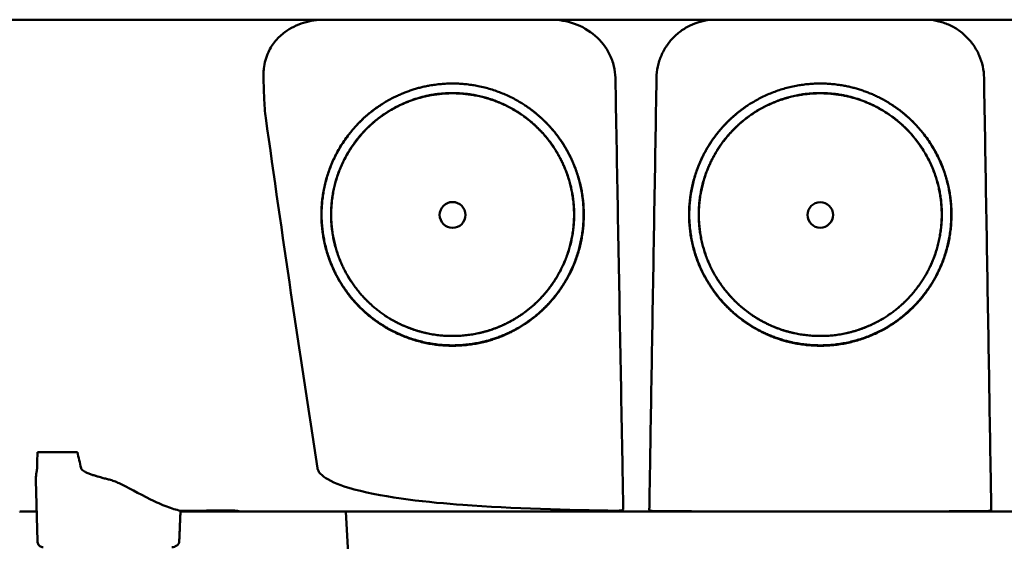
# Model space of a CAD drawing. Header units: millimetres. Extents: x 372 to 822, y 173 to 683.
# Tile 4 of 11: x 529 to 612, y 596 to 640. Entities that reach past the tile are written whole.
import ezdxf

# ---------------------------------------------------------------- set-up
doc = ezdxf.new("R2010")
doc.units = ezdxf.units.MM
doc.layers.add('Visible (ISO)', color=7, linetype='Continuous', lineweight=50)

msp = doc.modelspace()

# ---------------------------------------------------------------- linework, layer by layer
at = {"layer": 'Visible (ISO)'}
for p, q in [((530.141, 603.181), (533.529, 603.181)), ((534.49, 601.38), (534.49, 601.381)), ((534.505, 601.376), (534.504, 601.375)), ((530.14, 595.622), (530.01, 600.811)), ((546.807, 598.151), (542.269, 598.151)), ((546.807, 598.151), (546.806, 598.228)), ((556.928, 586.074), (556.295, 598.151))]:
    msp.add_line(p, q, dxfattribs=at)
for centre, major_axis in [((565.349, 623.324), (0, 1.097)), ((596.534, 623.324), (0, 1.082))]:
    msp.add_ellipse(centre, major_axis=major_axis, ratio=0.999962, dxfattribs=at)
msp.add_ellipse((546.907, 598.15), major_axis=(0.392, 0), ratio=0.000189, start_param=0.428233, end_param=0.567381, dxfattribs=at)
for points, degree, knots in [([(535.084, 639.9), (535.067, 639.9), (535.049, 639.9), (535.032, 639.9), (535.02, 639.9), (535.008, 639.9), (534.995, 639.9), (534.962, 639.9), (534.929, 639.9), (534.895, 639.9), (534.862, 639.9), (534.829, 639.9), (534.795, 639.9), (534.727, 639.9), (534.658, 639.9), (534.59, 639.9), (534.522, 639.9), (534.454, 639.9), (534.386, 639.9), (534.214, 639.9), (534.041, 639.9), (533.871, 639.9), (533.701, 639.9), (533.53, 639.9), (533.363, 639.9), (533.028, 639.9), (532.694, 639.9), (532.369, 639.9), (531.721, 639.9), (531.089, 639.9), (530.495, 639.9), (529.901, 639.9), (529.332, 639.9), (528.807, 639.9), (528.282, 639.9), (527.789, 639.9), (527.345, 639.9), (526.901, 639.9), (526.496, 639.9), (526.144, 639.9), (525.792, 639.9), (525.485, 639.9), (525.233, 639.9), (525.107, 639.9), (524.993, 639.9), (524.893, 639.9), (524.843, 639.9), (524.796, 639.9), (524.753, 639.9), (524.731, 639.9), (524.71, 639.9), (524.69, 639.9), (524.68, 639.9), (524.671, 639.9), (524.661, 639.9), (524.656, 639.9), (524.651, 639.9), (524.647, 639.9), (524.642, 639.9), (524.637, 639.9), (524.633, 639.9), (524.63, 639.9), (524.628, 639.9), (524.625, 639.9), (524.621, 639.9), (524.617, 639.9), (524.612, 639.9), (524.608, 639.9), (524.604, 639.9), (524.599, 639.9), (524.591, 639.9), (524.582, 639.9), (524.574, 639.9), (524.556, 639.9), (524.539, 639.9), (524.522, 639.9), (524.488, 639.9), (524.454, 639.9), (524.42, 639.9), (524.352, 639.9), (524.285, 639.9), (524.218, 639.9), (524.085, 639.9), (523.954, 639.9), (523.827, 639.9), (523.571, 639.9), (523.326, 639.9), (523.092, 639.9), (522.629, 639.9), (522.208, 639.9), (521.829, 639.9), (521.45, 639.9), (521.112, 639.9), (520.817, 639.9), (520.227, 639.9), (519.805, 639.9), (519.552, 639.9), (519.363, 639.9), (519.268, 639.9), (519.268, 639.9)], 3, [0, 0, 0, 0, 0.00005479, 0.00005479, 0.00005479, 0.00009238, 0.00009238, 0.00009238, 0.0001964, 0.0001964, 0.0001964, 0.00030042, 0.00030042, 0.00030042, 0.00051448, 0.00051448, 0.00051448, 0.00072853, 0.00072853, 0.00072853, 0.00127035, 0.00127035, 0.00127035, 0.00181217, 0.00181217, 0.00181217, 0.00289581, 0.00289581, 0.00289581, 0.00506308, 0.00506308, 0.00506308, 0.00723036, 0.00723036, 0.00723036, 0.00939764, 0.00939764, 0.00939764, 0.01156492, 0.01156492, 0.01156492, 0.0137322, 0.0137322, 0.0137322, 0.01481584, 0.01481584, 0.01481584, 0.01535766, 0.01535766, 0.01535766, 0.01562857, 0.01562857, 0.01562857, 0.01576402, 0.01576402, 0.01576402, 0.01583175, 0.01583175, 0.01583175, 0.01589948, 0.01589948, 0.01589948, 0.01593706, 0.01593706, 0.01593706, 0.0160022, 0.0160022, 0.0160022, 0.01606733, 0.01606733, 0.01606733, 0.0161976, 0.0161976, 0.0161976, 0.01645814, 0.01645814, 0.01645814, 0.01697921, 0.01697921, 0.01697921, 0.01802136, 0.01802136, 0.01802136, 0.02010566, 0.02010566, 0.02010566, 0.02427426, 0.02427426, 0.02427426, 0.03250315, 0.03250315, 0.03250315, 0.04073203, 0.04073203, 0.04073203, 0.0571898, 0.0571898, 0.0571898, 0.06950332, 0.06950332, 0.06950332, 0.06950332]), ([(673.802, 639.9), (673.802, 639.9), (673.791, 639.9), (673.77, 639.9), (673.685, 639.9), (673.43, 639.9), (673.007, 639.9), (672.584, 639.9), (671.991, 639.9), (671.232, 639.9), (670.852, 639.9), (670.43, 639.9), (669.967, 639.9), (669.735, 639.9), (669.493, 639.9), (669.241, 639.9), (669.114, 639.9), (668.985, 639.9), (668.854, 639.9), (668.788, 639.9), (668.722, 639.9), (668.655, 639.9), (668.621, 639.9), (668.588, 639.9), (668.554, 639.9), (668.537, 639.9), (668.52, 639.9), (668.503, 639.9), (668.495, 639.9), (668.486, 639.9), (668.478, 639.9), (668.473, 639.9), (668.469, 639.9), (668.465, 639.9), (668.461, 639.9), (668.456, 639.9), (668.452, 639.9), (668.449, 639.9), (668.447, 639.9), (668.444, 639.9), (668.439, 639.9), (668.433, 639.9), (668.427, 639.9), (668.422, 639.9), (668.416, 639.9), (668.41, 639.9), (668.398, 639.9), (668.386, 639.9), (668.373, 639.9), (668.348, 639.9), (668.322, 639.9), (668.295, 639.9), (668.25, 639.9), (668.202, 639.9), (668.151, 639.9), (668.1, 639.9), (668.045, 639.9), (667.988, 639.9), (667.872, 639.9), (667.743, 639.9), (667.602, 639.9), (667.32, 639.9), (666.983, 639.9), (666.603, 639.9), (666.224, 639.9), (665.792, 639.9), (665.323, 639.9), (664.854, 639.9), (664.338, 639.9), (663.791, 639.9), (663.245, 639.9), (662.656, 639.9), (662.044, 639.9), (661.433, 639.9), (660.785, 639.9), (660.124, 639.9), (659.793, 639.9), (659.453, 639.9), (659.112, 639.9), (658.942, 639.9), (658.768, 639.9), (658.596, 639.9), (658.424, 639.9), (658.249, 639.9), (658.074, 639.9), (657.98, 639.9), (657.885, 639.9), (657.79, 639.9), (657.584, 639.9), (657.377, 639.9), (657.171, 639.9), (656.822, 639.9), (656.474, 639.9), (656.125, 639.9), (655.776, 639.9), (655.427, 639.9), (655.078, 639.9), (654.489, 639.9), (653.899, 639.9), (653.308, 639.9), (652.718, 639.9), (652.127, 639.9), (651.536, 639.9), (650.354, 639.9), (649.169, 639.9), (647.983, 639.9), (645.315, 639.9), (642.633, 639.9), (639.949, 639.9), (637.264, 639.9), (634.567, 639.9), (631.87, 639.9), (626.475, 639.9), (621.045, 639.9), (615.612, 639.9), (612.896, 639.9), (610.172, 639.9), (607.451, 639.9), (604.729, 639.9), (602.001, 639.9), (599.278, 639.9), (597.664, 639.9), (596.049, 639.9), (594.435, 639.9), (590.804, 639.9), (587.17, 639.9), (583.543, 639.9), (578.103, 639.9), (572.661, 639.9), (567.249, 639.9), (561.838, 639.9), (556.435, 639.9), (551.074, 639.9), (545.714, 639.9), (540.373, 639.9), (535.084, 639.9)], 3, [0.3330934, 0.3330934, 0.3330934, 0.3330934, 0.3372182, 0.3372182, 0.3372182, 0.3535986, 0.3535986, 0.3535986, 0.369979, 0.369979, 0.369979, 0.3781692, 0.3781692, 0.3781692, 0.3822643, 0.3822643, 0.3822643, 0.3843118, 0.3843118, 0.3843118, 0.3853356, 0.3853356, 0.3853356, 0.3858475, 0.3858475, 0.3858475, 0.3861034, 0.3861034, 0.3861034, 0.3862314, 0.3862314, 0.3862314, 0.3862954, 0.3862954, 0.3862954, 0.3863594, 0.3863594, 0.3863594, 0.3863968, 0.3863968, 0.3863968, 0.3864806, 0.3864806, 0.3864806, 0.3865644, 0.3865644, 0.3865644, 0.386732, 0.386732, 0.386732, 0.3870672, 0.3870672, 0.3870672, 0.3876065, 0.3876065, 0.3876065, 0.3881457, 0.3881457, 0.3881457, 0.3892243, 0.3892243, 0.3892243, 0.3913814, 0.3913814, 0.3913814, 0.3935385, 0.3935385, 0.3935385, 0.3956955, 0.3956955, 0.3956955, 0.3978526, 0.3978526, 0.3978526, 0.4000097, 0.4000097, 0.4000097, 0.4010883, 0.4010883, 0.4010883, 0.4016275, 0.4016275, 0.4016275, 0.4021668, 0.4021668, 0.4021668, 0.4024603, 0.4024603, 0.4024603, 0.4030994, 0.4030994, 0.4030994, 0.404178, 0.404178, 0.404178, 0.4052565, 0.4052565, 0.4052565, 0.4070765, 0.4070765, 0.4070765, 0.4088966, 0.4088966, 0.4088966, 0.4125367, 0.4125367, 0.4125367, 0.4207269, 0.4207269, 0.4207269, 0.4289171, 0.4289171, 0.4289171, 0.4452975, 0.4452975, 0.4452975, 0.4534877, 0.4534877, 0.4534877, 0.4616779, 0.4616779, 0.4616779, 0.4665313, 0.4665313, 0.4665313, 0.4774516, 0.4774516, 0.4774516, 0.493832, 0.493832, 0.493832, 0.5102124, 0.5102124, 0.5102124, 0.5265928, 0.5265928, 0.5265928, 0.5265928]), ([(551.128, 638.847), (551.611, 639.191), (552.147, 639.455), (553.28, 639.81), (553.874, 639.9), (554.47, 639.9)], 3, [0.0000072, 0.0000072, 0.0000072, 0.0000072, 0.18051, 0.18051, 0.3616085, 0.3616085, 0.3616085, 0.3616085]), ([(573.7, 639.9), (574.371, 639.9), (575.041, 639.785), (576.322, 639.328), (576.924, 638.982), (577.951, 638.09), (578.369, 637.558), (578.826, 636.635), (578.949, 636.297), (579.11, 635.622), (579.152, 635.289), (579.158, 634.954)], 3, [0, 0, 0, 0, 0.2022526, 0.2022526, 0.4090444, 0.4090444, 0.6109213, 0.6109213, 0.7189205, 0.7189205, 0.8198074, 0.8198074, 0.8198074, 0.8198074]), ([(582.646, 634.954), (582.652, 635.283), (582.689, 635.605), (582.757, 635.922), (582.791, 636.081), (582.832, 636.238), (582.882, 636.393), (582.931, 636.549), (582.989, 636.703), (583.053, 636.853), (583.182, 637.153), (583.338, 637.437), (583.521, 637.705), (583.704, 637.973), (583.916, 638.227), (584.147, 638.455), (584.379, 638.682), (584.63, 638.886), (584.903, 639.066), (585.039, 639.156), (585.181, 639.24), (585.325, 639.316), (585.469, 639.393), (585.616, 639.461), (585.765, 639.523), (586.065, 639.646), (586.377, 639.74), (586.699, 639.804), (587.021, 639.868), (587.347, 639.9), (587.675, 639.9)], 3, [0, 0, 0, 0, 0.00097301, 0.00097301, 0.00097301, 0.001459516, 0.001459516, 0.001459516, 0.001946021, 0.001946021, 0.001946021, 0.002919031, 0.002919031, 0.002919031, 0.003892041, 0.003892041, 0.003892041, 0.004865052, 0.004865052, 0.004865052, 0.005351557, 0.005351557, 0.005351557, 0.005838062, 0.005838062, 0.005838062, 0.006811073, 0.006811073, 0.006811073, 0.007784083, 0.007784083, 0.007784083, 0.007784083]), ([(605.394, 639.9), (605.723, 639.9), (606.047, 639.868), (606.365, 639.805), (606.524, 639.774), (606.681, 639.735), (606.838, 639.688), (606.994, 639.641), (607.149, 639.586), (607.3, 639.525), (607.602, 639.401), (607.889, 639.25), (608.16, 639.071), (608.431, 638.893), (608.689, 638.685), (608.92, 638.457), (609.152, 638.23), (609.36, 637.982), (609.544, 637.712), (609.636, 637.578), (609.723, 637.437), (609.801, 637.294), (609.88, 637.152), (609.951, 637.006), (610.015, 636.857), (610.143, 636.56), (610.243, 636.25), (610.312, 635.928), (610.381, 635.607), (610.418, 635.283), (610.424, 634.954)], 3, [0, 0, 0, 0, 0.00097301, 0.00097301, 0.00097301, 0.001459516, 0.001459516, 0.001459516, 0.001946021, 0.001946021, 0.001946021, 0.002919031, 0.002919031, 0.002919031, 0.003892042, 0.003892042, 0.003892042, 0.004865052, 0.004865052, 0.004865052, 0.005351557, 0.005351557, 0.005351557, 0.005838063, 0.005838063, 0.005838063, 0.006811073, 0.006811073, 0.006811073, 0.007784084, 0.007784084, 0.007784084, 0.007784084]), ([(549.309, 634.953), (549.306, 635.07), (549.303, 635.172), (549.318, 635.494), (549.328, 635.619), (549.4, 636.229), (549.526, 636.699), (549.888, 637.493), (550.093, 637.82), (550.571, 638.393), (550.836, 638.638), (551.128, 638.847)], 3, [-0.4690854, -0.4690854, -0.4690854, -0.4690854, -0.4101704, -0.4101704, -0.3722842, -0.3722842, -0.2256902, -0.2256902, -0.1092636, -0.1092636, 0, 0, 0, 0]), ([(549.496, 631.575), (549.435, 632.005), (549.394, 632.74), (549.344, 633.811), (549.324, 634.403), (549.309, 634.953)], 3, [-0.3221562, -0.3221562, -0.3221562, -0.3221562, -0.1651172, -0.1651172, 0, 0, 0, 0]), ([(579.158, 634.954), (579.223, 631.391), (579.288, 627.828), (579.352, 624.265), (579.42, 620.527), (579.488, 616.79), (579.556, 613.052), (579.624, 609.315), (579.692, 605.577), (579.76, 601.84)], 3, [0, 0, 0, 0, 0.01069712, 0.01069712, 0.01069712, 0.02191761, 0.02191761, 0.02191761, 0.03313809, 0.03313809, 0.03313809, 0.03313809]), ([(582.092, 601.84), (582.152, 605.403), (582.211, 608.966), (582.271, 612.529), (582.333, 616.266), (582.396, 620.004), (582.458, 623.741), (582.521, 627.479), (582.584, 631.216), (582.646, 634.954)], 3, [0, 0, 0, 0, 0.01069712, 0.01069712, 0.01069712, 0.02191844, 0.02191844, 0.02191844, 0.03313976, 0.03313976, 0.03313976, 0.03313976]), ([(610.978, 601.84), (610.918, 605.403), (610.859, 608.966), (610.799, 612.529), (610.736, 616.266), (610.674, 620.004), (610.611, 623.741), (610.549, 627.479), (610.486, 631.216), (610.424, 634.954)], 3, [0, 0, 0, 0, 0.01069712, 0.01069712, 0.01069712, 0.02191844, 0.02191844, 0.02191844, 0.03313976, 0.03313976, 0.03313976, 0.03313976]), ([(566.107, 612.25), (564.024, 612.108), (559.854, 613.409), (557.017, 615.832), (554.924, 618.861), (554.036, 623.077), (554.714, 627.306), (557.26, 631.425), (560.453, 633.408), (563.366, 634.477), (565.349, 634.48)], 2, [0.03406172, 0.03406172, 0.03406172, 0.03816011, 0.04263645, 0.04549412, 0.04989658, 0.05394918, 0.05830737, 0.06343865, 0.06566476, 0.06956197, 0.06956197, 0.06956197]), ([(565.349, 634.48), (567.326, 634.478), (571.339, 633.005), (573.849, 630.628), (575.774, 627.84), (576.662, 623.624), (575.986, 619.396), (573.752, 615.778), (571.237, 613.837), (568.269, 612.397), (566.107, 612.25)], 2, [0, 0, 0, 0.00390298, 0.00841504, 0.01070379, 0.01511276, 0.01917136, 0.02353598, 0.02753731, 0.02979897, 0.03406172, 0.03406172, 0.03406172]), ([(595.777, 612.25), (593.614, 612.398), (590.646, 613.837), (588.132, 615.778), (585.898, 619.396), (585.221, 623.625), (586.11, 627.84), (588.035, 630.628), (590.544, 633.005), (594.558, 634.478), (596.534, 634.48)], 2, [0.03560307, 0.03560307, 0.03560307, 0.03986703, 0.04212932, 0.04613179, 0.05049764, 0.05455738, 0.0589676, 0.061257, 0.06577034, 0.06967442, 0.06967442, 0.06967442]), ([(596.534, 634.48), (598.518, 634.477), (601.43, 633.409), (604.624, 631.425), (607.17, 627.306), (607.847, 623.077), (606.959, 618.861), (604.867, 615.833), (602.03, 613.409), (597.86, 612.108), (595.777, 612.25)], 2, [0, 0, 0, 0.0039085, 0.00614105, 0.0112872, 0.01565801, 0.01972235, 0.02413756, 0.02700351, 0.03149281, 0.03560307, 0.03560307, 0.03560307]), ([(563.195, 613.279), (562.733, 613.378), (560.259, 614.15), (557.63, 616.395), (555.692, 619.201), (554.869, 623.105), (555.497, 627.024), (557.855, 630.84), (560.814, 632.677), (563.512, 633.667), (565.349, 633.67)], 2, [0.5336456, 0.5336456, 0.5336456, 0.5482507, 0.6126476, 0.6537582, 0.7170923, 0.7753934, 0.8380905, 0.9119095, 0.9439344, 1, 1, 1]), ([(566.05, 613.076), (564.123, 612.944), (560.263, 614.149), (557.637, 616.392), (555.7, 619.195), (554.878, 623.097), (555.505, 627.012), (557.861, 630.825), (560.818, 632.66), (563.513, 633.649), (565.349, 633.653)], 2, [0.03157763, 0.03157763, 0.03157763, 0.0353791, 0.03953115, 0.04218178, 0.0462653, 0.05002431, 0.05406676, 0.0588263, 0.06089113, 0.06450601, 0.06450601, 0.06450601]), ([(565.349, 633.67), (567.181, 633.668), (570.898, 632.303), (573.223, 630.101), (575.006, 627.518), (575.83, 623.613), (575.203, 619.696), (573.133, 616.344), (570.804, 614.546), (568.729, 613.54), (567.525, 613.282)], 2, [0, 0, 0, 0.0560656, 0.1208807, 0.1537582, 0.2170923, 0.2753934, 0.3380905, 0.395569, 0.4280573, 0.4663114, 0.4663114, 0.4663114]), ([(565.349, 633.653), (567.179, 633.65), (570.894, 632.287), (573.217, 630.087), (574.998, 627.506), (575.821, 623.604), (575.195, 619.69), (573.127, 616.341), (570.799, 614.545), (568.052, 613.212), (566.05, 613.076)], 2, [0, 0, 0, 0.00361833, 0.00780134, 0.00992317, 0.0140106, 0.0177732, 0.02181952, 0.02552904, 0.02762575, 0.03157763, 0.03157763, 0.03157763]), ([(594.358, 613.282), (593.155, 613.54), (591.08, 614.546), (588.751, 616.344), (586.681, 619.696), (586.054, 623.613), (586.877, 627.518), (588.661, 630.101), (590.985, 632.303), (594.703, 633.668), (596.534, 633.67)], 2, [0.5336888, 0.5336888, 0.5336888, 0.5719427, 0.604431, 0.6619095, 0.7246066, 0.7829077, 0.8462418, 0.8791193, 0.9439344, 1, 1, 1]), ([(595.834, 613.076), (593.832, 613.212), (591.084, 614.545), (588.757, 616.341), (586.689, 619.69), (586.063, 623.604), (586.885, 627.506), (588.667, 630.087), (590.99, 632.287), (594.705, 633.651), (596.534, 633.653)], 2, [0.03301206, 0.03301206, 0.03301206, 0.03696934, 0.03906893, 0.04278352, 0.04683537, 0.05060313, 0.05469615, 0.05682088, 0.06100961, 0.0646329, 0.0646329, 0.0646329]), ([(596.534, 633.653), (598.371, 633.65), (601.066, 632.661), (604.022, 630.825), (606.379, 627.012), (607.006, 623.097), (606.184, 619.195), (604.247, 616.392), (601.621, 614.149), (597.761, 612.944), (595.834, 613.076)], 2, [0, 0, 0, 0.00362406, 0.00569414, 0.01046578, 0.0145185, 0.01828706, 0.02238095, 0.02503833, 0.02920093, 0.03301206, 0.03301206, 0.03301206]), ([(596.534, 633.67), (598.372, 633.667), (601.07, 632.677), (604.029, 630.84), (606.387, 627.024), (607.015, 623.105), (606.192, 619.201), (604.254, 616.395), (601.625, 614.15), (599.151, 613.378), (598.689, 613.279)], 2, [0, 0, 0, 0.0560656, 0.0880905, 0.1619095, 0.2246066, 0.2829077, 0.3462418, 0.3873524, 0.4517493, 0.4663542, 0.4663542, 0.4663542]), ([(566.106, 612.282), (564.026, 612.14), (559.861, 613.44), (557.028, 615.86), (554.938, 618.885), (554.051, 623.094), (554.728, 627.319), (557.187, 631.297), (559.228, 632.643)], 2, [0.489291, 0.489291, 0.489291, 0.5482507, 0.6126476, 0.6537582, 0.7170923, 0.7753934, 0.8380905, 0.907437, 0.907437, 0.907437]), ([(571.461, 632.653), (572.273, 632.118), (573.838, 630.636), (575.76, 627.852), (576.648, 623.642), (575.972, 619.419), (573.74, 615.805), (571.23, 613.867), (568.266, 612.429), (566.106, 612.282)], 2, [0.0927794, 0.0927794, 0.0927794, 0.1208807, 0.1537582, 0.2170923, 0.2753934, 0.3380905, 0.395569, 0.4280573, 0.489291, 0.489291, 0.489291]), ([(595.778, 612.282), (593.618, 612.429), (590.654, 613.867), (588.143, 615.805), (585.912, 619.419), (585.236, 623.642), (586.124, 627.852), (588.046, 630.636), (589.61, 632.118), (590.423, 632.653)], 2, [0.510709, 0.510709, 0.510709, 0.5719427, 0.604431, 0.6619095, 0.7246066, 0.7829077, 0.8462418, 0.8791193, 0.9072211, 0.9072211, 0.9072211]), ([(602.655, 632.643), (604.697, 631.297), (607.156, 627.319), (607.833, 623.094), (606.946, 618.885), (604.856, 615.86), (602.023, 613.44), (597.858, 612.14), (595.778, 612.282)], 2, [0.0925625, 0.0925625, 0.0925625, 0.1619095, 0.2246066, 0.2829077, 0.3462418, 0.3873524, 0.4517493, 0.510709, 0.510709, 0.510709]), ([(553.883, 601.84), (553.118, 606.787), (552.37, 611.748), (550.91, 621.653), (550.195, 626.618), (549.496, 631.575)], 3, [0.000001, 0.000001, 0.000001, 0.000001, 1.501723, 1.501723, 3.003666, 3.003666, 3.003666, 3.003666]), ([(530.094, 601.709), (530.083, 601.634), (530.065, 601.538), (530.044, 601.395), (530.039, 601.352), (530.029, 601.267), (530.025, 601.225), (530.021, 601.184)], 3, [0, 0, 0, 0, 0.03346541, 0.03346541, 0.04779593, 0.04779593, 0.06220327, 0.06220327, 0.06220327, 0.06220327]), ([(536.218, 600.863), (536.198, 600.868), (536.179, 600.873), (536.159, 600.878), (536.108, 600.891), (536.058, 600.904), (536.009, 600.916), (535.877, 600.95), (535.751, 600.983), (535.632, 601.015), (535.583, 601.029), (535.534, 601.042), (535.487, 601.055), (535.408, 601.078), (535.332, 601.1), (535.259, 601.121), (535.23, 601.13), (535.203, 601.138), (535.175, 601.146), (535.151, 601.154), (535.129, 601.16), (535.099, 601.169), (535.069, 601.179), (535.04, 601.188), (535.011, 601.197), (534.954, 601.215), (534.899, 601.233), (534.846, 601.251), (534.798, 601.267), (534.752, 601.283), (534.707, 601.299), (534.654, 601.318), (534.604, 601.337), (534.557, 601.355), (534.513, 601.372), (534.459, 601.394), (534.41, 601.414), (534.362, 601.435), (534.315, 601.456), (534.271, 601.477), (534.249, 601.487), (534.228, 601.498), (534.207, 601.508), (534.198, 601.513), (534.183, 601.52), (534.17, 601.527), (534.151, 601.537), (534.134, 601.546), (534.118, 601.556), (534.061, 601.588), (534.013, 601.621), (533.973, 601.653), (533.893, 601.717), (533.847, 601.78), (533.834, 601.842)], 3, [0, 0, 0, 0, 0.0186479, 0.0186479, 0.0186479, 0.066617, 0.066617, 0.066617, 0.1962372, 0.1962372, 0.1962372, 0.25, 0.25, 0.25, 0.3400993, 0.3400993, 0.3400993, 0.375, 0.375, 0.375, 0.40625, 0.40625, 0.40625, 0.4375, 0.4375, 0.4375, 0.5, 0.5, 0.5, 0.5573513, 0.5573513, 0.5573513, 0.625, 0.625, 0.625, 0.6875, 0.6875, 0.6875, 0.75, 0.75, 0.75, 0.78125, 0.78125, 0.78125, 0.7945038, 0.7945038, 0.7945038, 0.8125, 0.8125, 0.8125, 0.875, 0.875, 0.875, 1, 1, 1, 1]), ([(579.28, 598.223), (575.222, 598.278), (570.427, 598.396), (563.431, 598.919), (559.704, 599.3), (556.291, 600.225), (555.404, 600.511), (554.538, 601.015), (554.31, 601.173), (554.074, 601.431), (554.013, 601.511), (553.926, 601.674), (553.897, 601.755), (553.883, 601.84)], 3, [0.000001, 0.000001, 0.000001, 0.000001, 1.217225, 1.217225, 2.026893, 2.026893, 2.244314, 2.244314, 2.316831, 2.316831, 2.345346, 2.345346, 2.370265, 2.370265, 2.370265, 2.370265]), ([(579.76, 601.84), (579.767, 601.453), (579.774, 601.069), (579.787, 600.336), (579.793, 599.993), (579.805, 599.372), (579.81, 599.099), (579.817, 598.703), (579.82, 598.496), (579.823, 598.345)], 3, [0, 0, 0, 0, 0.1160966, 0.1160966, 0.2328594, 0.2328594, 0.3505857, 0.3505857, 0.4376844, 0.4376844, 0.4376844, 0.4376844]), ([(582.033, 598.297), (582.035, 598.407), (582.037, 598.578), (582.045, 599.024), (582.049, 599.298), (582.059, 599.848), (582.064, 600.193), (582.079, 601.04), (582.085, 601.439), (582.092, 601.84)], 3, [0.0000009, 0.0000009, 0.0000009, 0.0000009, 0.1209094, 0.1209094, 0.2421411, 0.2421411, 0.3316895, 0.3316895, 0.4035331, 0.4035331, 0.4035331, 0.4035331]), ([(610.978, 601.84), (610.983, 601.505), (610.989, 601.201), (611.005, 600.196), (611.011, 599.853), (611.02, 599.302), (611.025, 599.027), (611.032, 598.579), (611.035, 598.408), (611.037, 598.297)], 3, [0.0000023, 0.0000023, 0.0000023, 0.0000023, 0.100716, 0.100716, 0.1889665, 0.1889665, 0.3090142, 0.3090142, 0.4287244, 0.4287244, 0.4287244, 0.4287244]), ([(537.069, 600.553), (536.94, 600.611), (536.791, 600.674), (536.508, 600.781), (536.364, 600.828), (536.218, 600.863)], 3, [0.00000101, 0.00000101, 0.00000101, 0.00000101, 0.04255305, 0.04255305, 0.08473514, 0.08473514, 0.08473514, 0.08473514]), ([(537.069, 600.553), (537.782, 600.231), (538.718, 599.685), (540.204, 598.951), (540.665, 598.741), (541.513, 598.416), (541.902, 598.295), (542.272, 598.222)], 3, [-0.6560571, -0.6560571, -0.6560571, -0.6560571, -0.303448, -0.303448, -0.1436963, -0.1436963, -0.00002, -0.00002, -0.00002, -0.00002]), ([(530.077, 598.151), (529.833, 598.151), (529.621, 598.151), (529.439, 598.151), (529.291, 598.151), (529.164, 598.151), (529.057, 598.151), (528.969, 598.151), (528.895, 598.151), (528.835, 598.151), (528.767, 598.151), (528.717, 598.151), (528.683, 598.151), (528.667, 598.151), (528.654, 598.151), (528.646, 598.151), (528.637, 598.151), (528.633, 598.151), (528.633, 598.151), (528.633, 598.151), (528.633, 598.151), (528.633, 598.151)], 3, [0.1652728, 0.1652728, 0.1652728, 0.1652728, 0.25, 0.25, 0.25, 0.3186851, 0.3186851, 0.3186851, 0.375, 0.375, 0.375, 0.4375, 0.4375, 0.4375, 0.46875, 0.46875, 0.46875, 0.5, 0.5, 0.5, 0.500138, 0.500138, 0.500138, 0.500138]), ([(529.249, 598.151), (529.184, 598.151), (529.124, 598.151), (529.028, 598.151), (528.99, 598.151), (528.928, 598.151), (528.903, 598.151), (528.878, 598.151), (528.876, 598.151), (528.871, 598.151), (528.869, 598.151), (528.866, 598.151), (528.865, 598.151), (528.864, 598.151), (528.863, 598.151), (528.862, 598.151), (528.862, 598.151), (528.861, 598.151), (528.86, 598.151), (528.86, 598.151), (528.86, 598.151), (528.859, 598.151), (528.859, 598.151), (528.859, 598.151), (528.859, 598.151), (528.859, 598.151)], 3, [0, 0, 0, 0, 0.281081, 0.281081, 0.4918904, 0.4918904, 0.6499969, 0.6499969, 0.6648193, 0.6648193, 0.6788731, 0.6788731, 0.6859001, 0.6859001, 0.6894135, 0.6894135, 0.692927, 0.692927, 0.6964404, 0.6964404, 0.6973188, 0.6973188, 0.6981972, 0.6981972, 0.6990755, 0.6990755, 0.6990755, 0.6990755]), ([(542.272, 598.222), (543.006, 598.222), (543.744, 598.223), (545.212, 598.226), (545.95, 598.228), (546.684, 598.231)], 3, [0.0000023, 0.0000023, 0.0000023, 0.0000023, 0.2256903, 0.2256903, 0.4513465, 0.4513465, 0.4513465, 0.4513465]), ([(547.263, 598.151), (547.285, 598.151), (547.297, 598.152), (547.3, 598.156), (547.292, 598.16), (547.248, 598.172), (547.207, 598.181), (547.13, 598.195), (547.076, 598.203), (546.984, 598.214), (546.929, 598.221), (546.799, 598.229), (546.741, 598.231), (546.684, 598.231)], 3, [0.000001, 0.000001, 0.000001, 0.000001, 0.0173619, 0.0173619, 0.0347221, 0.0347221, 0.0599232, 0.0599232, 0.0984082, 0.0984082, 0.1246306, 0.1246306, 0.1453961, 0.1453961, 0.1453961, 0.1453961]), ([(546.807, 598.151), (546.82, 598.151), (546.863, 598.151), (547.008, 598.151), (547.109, 598.151), (547.237, 598.151)], 3, [0, 0, 0, 0, 0.0803335, 0.0803335, 0.1606393, 0.1606393, 0.1606393, 0.1606393]), ([(596.535, 598.151), (592.399, 598.151), (586.201, 598.151), (578.985, 598.151), (575.895, 598.151), (573.835, 598.151), (572.804, 598.151), (569.721, 598.151), (566.642, 598.151), (563.567, 598.151), (561.519, 598.151), (560.494, 598.151), (555.386, 598.151), (551.316, 598.151), (547.263, 598.151)], 3, [0, 0, 0, 0, 0.25, 0.375, 0.4375, 0.4375, 0.5, 0.5, 0.625, 0.6875, 0.6875, 0.75, 0.75, 1, 1, 1, 1]), ([(579.28, 598.223), (579.352, 598.222), (579.424, 598.223), (579.554, 598.231), (579.612, 598.238), (579.71, 598.257), (579.75, 598.269), (579.793, 598.293), (579.805, 598.303), (579.82, 598.323), (579.823, 598.333), (579.823, 598.345)], 3, [0, 0, 0, 0, 0.02165217, 0.02165217, 0.0419441, 0.0419441, 0.06198813, 0.06198813, 0.07331229, 0.07331229, 0.08402019, 0.08402019, 0.08402019, 0.08402019]), ([(582.033, 598.297), (582.033, 598.287), (582.036, 598.277), (582.051, 598.259), (582.063, 598.25), (582.103, 598.231), (582.135, 598.221), (582.213, 598.206), (582.256, 598.2), (582.354, 598.191), (582.409, 598.189), (582.479, 598.187), (582.493, 598.186), (582.515, 598.186), (582.525, 598.186), (582.534, 598.186)], 3, [0.0000011, 0.0000011, 0.0000011, 0.0000011, 0.011161, 0.011161, 0.02268936, 0.02268936, 0.04008791, 0.04008791, 0.05617947, 0.05617947, 0.07342915, 0.07342915, 0.07748189, 0.07748189, 0.08025593, 0.08025593, 0.08025593, 0.08025593]), ([(596.535, 598.153), (594.552, 598.153), (591.782, 598.153), (587.294, 598.161), (584.84, 598.168), (582.534, 598.186)], 3, [0, 0, 0, 0, 0.595007, 0.595007, 1.188218, 1.188218, 1.188218, 1.188218]), ([(610.536, 598.186), (608.23, 598.168), (605.776, 598.161), (601.288, 598.153), (598.518, 598.153), (596.535, 598.153)], 3, [0.000001, 0.000001, 0.000001, 0.000001, 0.691835, 0.691835, 1.385765, 1.385765, 1.385765, 1.385765]), ([(645.807, 598.151), (643.78, 598.151), (641.75, 598.151), (639.715, 598.151), (639.529, 598.151), (639.342, 598.151), (639.156, 598.151), (637.307, 598.151), (635.456, 598.151), (633.597, 598.151), (631.552, 598.151), (629.504, 598.151), (627.453, 598.151), (626.428, 598.151), (625.402, 598.151), (624.375, 598.151), (623.905, 598.151), (623.436, 598.151), (622.966, 598.151), (622.409, 598.151), (621.852, 598.151), (621.293, 598.151), (619.138, 598.151), (616.98, 598.151), (614.823, 598.151), (612.107, 598.151), (609.382, 598.151), (606.661, 598.151), (605.451, 598.151), (604.241, 598.151), (603.031, 598.151), (602.426, 598.151), (601.82, 598.151), (601.215, 598.151), (600.61, 598.151), (600.005, 598.151), (599.399, 598.151), (599.041, 598.151), (598.682, 598.151), (598.324, 598.151), (597.965, 598.151), (597.606, 598.151), (597.248, 598.151), (597.01, 598.151), (596.772, 598.151), (596.535, 598.151)], 3, [0, 0, 0, 0, 0.125, 0.125, 0.125, 0.1364517, 0.1364517, 0.1364517, 0.25, 0.25, 0.25, 0.375, 0.375, 0.375, 0.4375, 0.4375, 0.4375, 0.4660904, 0.4660904, 0.4660904, 0.5, 0.5, 0.5, 0.6308834, 0.6308834, 0.6308834, 0.7957727, 0.7957727, 0.7957727, 0.8690401, 0.8690401, 0.8690401, 0.9056613, 0.9056613, 0.9056613, 0.942271, 0.942271, 0.942271, 0.9639594, 0.9639594, 0.9639594, 0.9856424, 0.9856424, 0.9856424, 1, 1, 1, 1]), ([(610.536, 598.186), (610.545, 598.186), (610.555, 598.186), (610.577, 598.186), (610.591, 598.187), (610.661, 598.189), (610.716, 598.191), (610.814, 598.2), (610.857, 598.206), (610.934, 598.221), (610.967, 598.231), (611.007, 598.25), (611.018, 598.259), (611.034, 598.277), (611.037, 598.287), (611.037, 598.297)], 3, [0.000001, 0.000001, 0.000001, 0.000001, 0.00277805, 0.00277805, 0.00682498, 0.00682498, 0.02399934, 0.02399934, 0.04009071, 0.04009071, 0.05747065, 0.05747065, 0.06901362, 0.06901362, 0.080186, 0.080186, 0.080186, 0.080186]), ([(530.611, 595.133), (530.567, 595.133), (530.521, 595.139), (530.429, 595.169), (530.384, 595.192), (530.302, 595.252), (530.266, 595.289), (530.205, 595.374), (530.181, 595.422), (530.15, 595.52), (530.142, 595.569), (530.14, 595.618), (530.14, 595.62), (530.14, 595.622)], 3, [0, 0, 0, 0, 0.2, 0.2, 0.397636, 0.397636, 0.591705, 0.591705, 0.791705, 0.791705, 0.991705, 0.991705, 1, 1, 1, 1]), ([(542.166, 595.622), (542.164, 595.586), (542.158, 595.549), (542.136, 595.476), (542.119, 595.44), (542.061, 595.346), (542.012, 595.296), (541.896, 595.213), (541.829, 595.182), (541.692, 595.142), (541.621, 595.133), (541.55, 595.133)], 3, [-0.08844144, -0.08844144, -0.08844144, -0.08844144, -0.0773559, -0.0773559, -0.06523718, -0.06523718, -0.0440167, -0.0440167, -0.02175474, -0.02175474, 0, 0, 0, 0])]:
    msp.add_open_spline(points, degree=degree, knots=knots, dxfattribs=at)
for points in [[(530.106, 601.842), (530.114, 602.305), (530.126, 602.752), (530.14, 603.181)], [(533.529, 603.181), (533.631, 602.748), (533.733, 602.302), (533.833, 601.842)], [(530.106, 601.842), (530.106, 601.798), (530.101, 601.754), (530.094, 601.709)], [(530.011, 600.811), (530.007, 600.936), (530.011, 601.061), (530.021, 601.184)]]:
    msp.add_open_spline(points, degree=3, dxfattribs=at)
msp.add_rational_spline([(542.166, 595.622), (542.219, 596.911), (542.272, 598.222)], [1.00023526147, 1.00042993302, 1.00059764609], degree=2, dxfattribs=at)

doc.saveas('drawing.dxf')
